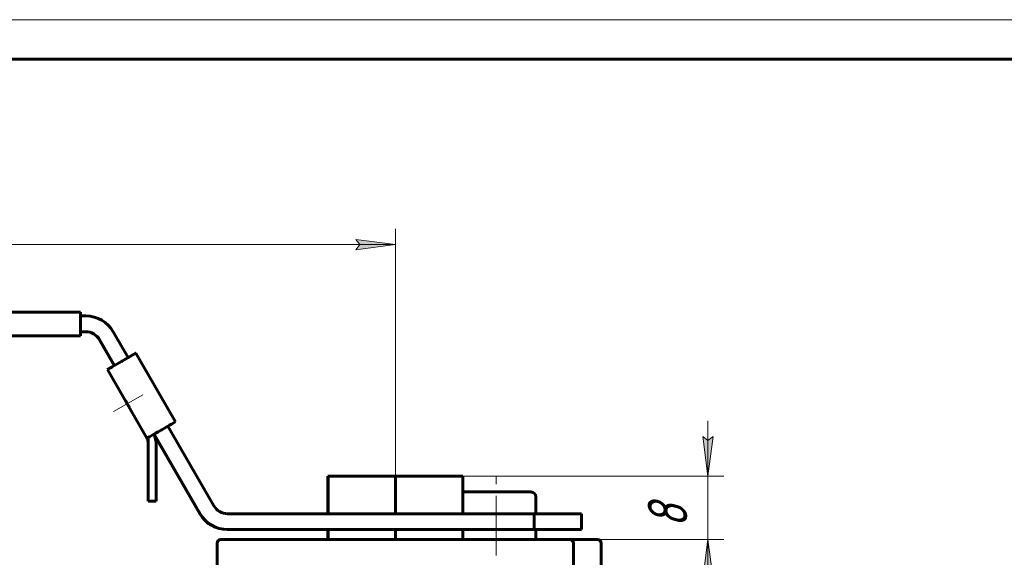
# Model space of a CAD drawing. Header units: millimetres. Extents: x 0 to 427, y 0 to 297.
# Tile 6 of 7: x 103 to 227, y 229 to 297. Entities that reach past the tile are written whole.
import ezdxf

# ---------------------------------------------------------------- set-up
doc = ezdxf.new("R2010")
doc.units = ezdxf.units.MM
for name, pattern in [('K5LT_AXLED', [12, 7.5, -1.5, 1.5, -1.5]), ('K5LT_BASIC', [0]), ('K5LT_THIN', [0])]:
    doc.linetypes.add(name, pattern=pattern)
doc.layers.add('Системный слой', color=7, linetype='Continuous')
doc.layers.add('Системный слой (1)', color=7, linetype='Continuous', true_color=0x6c6c6c)
doc.styles.add('KDIMTEXTSTYLE', font='txt', dxfattribs={"width": 0.96, "oblique": 15, "height": 5})
doc.styles.add('KTEXTSTYLE', font='txt', dxfattribs={"width": 0.96, "height": 5})
doc.dimstyles.new('KDIMSTYLE (1.00)', dxfattribs={"dimtxt": 5, "dimasz": 1, "dimexe": 2, "dimexo": 0, "dimgap": 1, "dimtad": 1, "dimtxsty": 'KDIMTEXTSTYLE', "dimsah": 1, "dimcen": 0, "dimdle": 1, "dimadec": 0, "dimazin": 0, "dimtfac": 0.667, "dimtmove": 0, "dimatfit": 3, "dimfxl": 1, "dimtvp": 1, "dimtolj": 1, "dimtzin": 0, "dimarcsym": 0})

# ---------------------------------------------------------------- blocks, each defined once
blk = doc.blocks.new('U8')
at = {"layer": 'Системный слой (1)', "color": 143, "linetype": 'K5LT_BASIC', "lineweight": 60, "true_color": 0x33acca}
for p, q in [((167.85, 236.74), (167.85, 234.6)), ((167.85, 232.6), (167.85, 231.34))]:
    blk.add_line(p, q, dxfattribs=at)
blk = doc.blocks.new('U9')
at = {"layer": 'Системный слой (1)', "color": 143, "linetype": 'K5LT_BASIC', "lineweight": 60, "true_color": 0x33acca}
for p, q in [((116.86, 254.58), (117.36, 254.87)), ((117.36, 254.87), (117.36, 254.87)), ((115.64, 253.87), (116.86, 254.58))]:
    blk.add_line(p, q, dxfattribs=at)
blk = doc.blocks.new('U10')
at = {"layer": 'Системный слой (1)', "color": 143, "linetype": 'K5LT_BASIC', "lineweight": 60, "true_color": 0x33acca}
for p, q in [((116.05, 248.93), (116.12, 248.8)), ((116.12, 248.8), (116.05, 248.93)), ((116.05, 248.93), (116.05, 248.93)), ((116.12, 248.8), (116.3, 248.49)), ((116.3, 248.49), (116.12, 248.8)), ((116.3, 248.49), (116.47, 248.19)), ((116.47, 248.19), (116.3, 248.49)), ((116.47, 248.19), (116.55, 248.06)), ((116.55, 248.06), (116.47, 248.19))]:
    blk.add_line(p, q, dxfattribs=at)
blk = doc.blocks.new('U11')
at = {"layer": 'Системный слой (1)', "color": 143, "linetype": 'K5LT_BASIC', "lineweight": 60, "true_color": 0x33acca}
for p, q in [((113.84, 252.86), (113.78, 252.82)), ((113.78, 252.82), (113.78, 252.82)), ((114.64, 253.32), (113.84, 252.86))]:
    blk.add_line(p, q, dxfattribs=at)
blk = doc.blocks.new('U12')
at = {"layer": 'Системный слой (1)', "color": 143, "linetype": 'K5LT_BASIC', "lineweight": 60, "true_color": 0x33acca}
for p, q in [((117.33, 254.87), (116.82, 254.58)), ((116.82, 254.58), (116.4, 254.34))]:
    blk.add_line(p, q, dxfattribs=at)
blk = doc.blocks.new('D0')
at = {"layer": 'Системный слой (1)'}
for points in [[(189.58, 239.34), (190.24, 244.34), (189.58, 243.84), (188.92, 244.34)], [(190.24, 226.34), (189.58, 231.34), (188.92, 226.34), (189.58, 226.84)]]:
    blk.add_hatch(color=7, dxfattribs=at).paths.add_polyline_path(points)
at = {"layer": 'Системный слой (1)', "color": 7, "linetype": 'K5LT_THIN', "lineweight": 18, "true_color": 0xffffff}
for p, q in [((189.58, 239.34), (189.58, 246.34)), ((189.58, 243.84), (188.92, 244.34)), ((188.92, 244.34), (189.58, 239.34)), ((189.58, 239.34), (190.24, 244.34)), ((190.24, 244.34), (189.58, 243.84)), ((158.64, 239.34), (191.58, 239.34)), ((189.58, 231.34), (189.58, 239.34)), ((175.62, 231.34), (191.58, 231.34)), ((189.58, 231.34), (188.92, 226.34)), ((190.24, 226.34), (189.58, 231.34)), ((189.58, 231.34), (189.58, 224.34)), ((188.92, 226.34), (189.58, 226.84)), ((189.58, 226.84), (190.24, 226.34))]:
    blk.add_line(p, q, dxfattribs=at)
blk.add_wipeout([(188.58, 232.85), (181.2, 232.85), (181.2, 237.64), (188.58, 237.64)]).dxf.layer = 'Системный слой (1)'
at = {"layer": 'Системный слой (1)', "color": 7, "insert": (181.99, 232.85), "char_height": 5, "attachment_point": 1, "rotation": 90, "style": 'KTEXTSTYLE'}
blk.add_mtext('\\fArial|b0|c204|p34;\\H5.0;\\W1.000;\\Q15;\\fGOST Type AU|b0|i0|c204|p34;\\Q15;\\W0.960;8', dxfattribs=at)
blk = doc.blocks.new('KDIMARROW_01')
at = {"layer": 'Системный слой'}
blk.add_hatch(color=0, dxfattribs=at).paths.add_polyline_path([(-5, -0.66), (0, 0), (-5, 0.66), (-4.5, 0)])
at = {"layer": 'Системный слой', "color": 0, "linetype": 'K5LT_THIN', "lineweight": 18}
for p, q in [((-4.5, 0), (-5, 0.66)), ((-5, 0.66), (0, 0)), ((0, 0), (-5, -0.66)), ((-5, -0.66), (-4.5, 0))]:
    blk.add_line(p, q, dxfattribs=at)
at = {"layer": 'Системный слой (1)', "color": 0, "linetype": 'K5LT_THIN', "lineweight": 18}
blk.add_line((314.74, 181.34), (313.74, 181.34), dxfattribs=at)
blk = doc.blocks.new('D4')
at = {"layer": 'Системный слой (1)'}
for points in [[(23.15, 268.6), (28.15, 269.25), (27.65, 268.6), (28.15, 267.94)], [(145.15, 267.94), (150.15, 268.6), (145.15, 269.25), (145.65, 268.6)]]:
    blk.add_hatch(color=7, dxfattribs=at).paths.add_polyline_path(points)
at = {"layer": 'Системный слой (1)', "color": 7, "linetype": 'K5LT_THIN', "lineweight": 18, "true_color": 0xffffff}
for p, q in [((23.15, 259.05), (23.15, 270.6)), ((150.15, 239.34), (150.15, 270.6)), ((23.15, 268.6), (28.15, 269.25)), ((28.15, 267.94), (23.15, 268.6)), ((150.15, 268.6), (23.15, 268.6)), ((28.15, 269.25), (27.65, 268.6)), ((27.65, 268.6), (28.15, 267.94)), ((145.65, 268.6), (145.15, 269.25)), ((145.15, 269.25), (150.15, 268.6)), ((150.15, 268.6), (145.15, 267.94)), ((145.15, 267.94), (145.65, 268.6))]:
    blk.add_line(p, q, dxfattribs=at)
blk.add_wipeout([(81.51, 269.6), (81.51, 276.98), (91.38, 276.98), (91.38, 269.6)]).dxf.layer = 'Системный слой (1)'
at = {"layer": 'Системный слой (1)', "color": 7, "insert": (81.51, 276.18), "char_height": 5, "attachment_point": 1, "style": 'KTEXTSTYLE'}
blk.add_mtext('\\fArial|b0|c204|p34;\\H5.0;\\W1.000;\\Q15;\\fGOST Type AU|b0|i0|c204|p34;\\Q15;\\W0.960;127', dxfattribs=at)
blk = doc.blocks.new('U55')
at = {"color": 7, "linetype": 'K5LT_THIN', "lineweight": 18, "true_color": 0xffffff}
blk.add_line((0, 297), (420, 297), dxfattribs=at)
at = {"color": 143, "linetype": 'K5LT_BASIC', "lineweight": 60, "true_color": 0x33acca}
blk.add_line((20, 292), (415, 292), dxfattribs=at)

msp = doc.modelspace()

# ---------------------------------------------------------------- linework, layer by layer
at = {"layer": 'Системный слой (1)', "color": 143, "linetype": 'K5LT_BASIC', "lineweight": 60, "true_color": 0x33acca}
for p, q in [((110.393, 260.049), (23.153, 260.049)), ((111.066, 259.585), (110.395, 259.585)), ((110.395, 259.049), (110.395, 258.049)), ((111.066, 257.585), (110.395, 257.585)), ((116.415, 254.322), (114.531, 257.585)), ((23.153, 257.049), (110.393, 257.049)), ((114.643, 253.322), (112.759, 256.585)), ((112.799, 256.585), (114.682, 253.322)), ((116.48, 254.372), (117.346, 254.872)), ((116.483, 254.372), (117.349, 254.872)), ((117.346, 254.872), (117.33, 254.872)), ((117.347, 254.871), (117.346, 254.872)), ((117.364, 254.872), (117.349, 254.872)), ((122.364, 246.212), (117.364, 254.872)), ((116.415, 254.322), (114.682, 253.322)), ((115.551, 253.822), (115.638, 253.872)), ((116.405, 254.339), (116.464, 254.372)), ((116.414, 254.323), (116.498, 254.372)), ((116.464, 254.372), (116.48, 254.372)), ((116.485, 254.364), (116.48, 254.372)), ((116.498, 254.372), (116.483, 254.372)), ((116.483, 254.372), (116.487, 254.365)), ((113.779, 252.822), (113.814, 252.822)), ((113.779, 252.822), (118.779, 244.162)), ((114.643, 253.322), (114.645, 253.322)), ((114.645, 253.322), (114.68, 253.322)), ((114.68, 253.322), (114.682, 253.322)), ((120.638, 245.212), (120.551, 245.162)), ((127.221, 235.605), (121.415, 245.661)), ((118.913, 236.198), (118.913, 243.662)), ((118.948, 236.198), (118.948, 243.662)), ((119.948, 243.662), (119.681, 244.66)), ((119.683, 244.661), (125.489, 234.605)), ((125.449, 234.605), (119.831, 244.337)), ((119.948, 236.198), (119.948, 243.662)), ((141.611, 234.605), (141.611, 239.345)), ((141.611, 239.345), (141.637, 239.345)), ((141.637, 234.605), (141.637, 239.345)), ((141.637, 239.345), (150.15, 239.345)), ((150.15, 234.605), (150.15, 239.345)), ((150.15, 239.345), (158.637, 239.345)), ((158.637, 234.605), (158.637, 239.345)), ((118.913, 236.198), (118.948, 236.198)), ((118.948, 236.198), (119.948, 236.198)), ((167.252, 237.345), (158.637, 237.345)), ((146.134, 234.605), (128.953, 234.605)), ((150.15, 234.605), (146.134, 234.605)), ((154.153, 234.605), (150.15, 234.605)), ((167.644, 234.605), (154.153, 234.605)), ((173.628, 234.605), (167.644, 234.605)), ((167.644, 234.605), (167.644, 232.605)), ((173.628, 232.605), (173.628, 234.605)), ((128.953, 232.605), (128.913, 232.605)), ((146.134, 232.605), (128.953, 232.605)), ((141.611, 231.345), (141.611, 232.605)), ((141.637, 231.345), (141.637, 232.605)), ((150.15, 232.605), (146.134, 232.605)), ((154.153, 232.605), (150.15, 232.605)), ((150.15, 231.345), (150.15, 232.605)), ((167.644, 232.605), (154.153, 232.605)), ((158.637, 231.345), (158.637, 232.605)), ((167.644, 232.605), (173.628, 232.605)), ((135.624, 231.345), (128.124, 231.345)), ((164.624, 231.345), (135.624, 231.345)), ((172.124, 231.345), (164.624, 231.345)), ((175.624, 231.345), (172.124, 231.345)), ((127.624, 226.845), (127.624, 230.845)), ((172.624, 226.845), (172.624, 230.845)), ((176.124, 226.845), (176.124, 230.845))]:
    msp.add_line(p, q, dxfattribs=at)
at = {"layer": 'Системный слой (1)', "color": 30, "linetype": 'K5LT_AXLED', "lineweight": 18, "true_color": 0xff8000}
for p, q in [((114.565, 247.492), (118.245, 249.617)), ((162.852, 229.345), (162.852, 239.345))]:
    msp.add_line(p, q, dxfattribs=at)
at = {"layer": 'Системный слой (1)', "color": 143, "linetype": 'K5LT_BASIC', "lineweight": 60, "true_color": 0x33acca}
for centre, radius, start, end in [((167.252, 236.745), 0.6, 0, 90), ((128.124, 230.845), 0.5, 90, 180), ((172.124, 230.845), 0.5, 0, 90), ((175.624, 230.845), 0.5, 0, 90)]:
    msp.add_arc(centre, radius, start, end, dxfattribs=at)
for centre, major_axis, ratio, start_param, end_param in [((110.393, 259.049), (0, 1), 0.0026509, 4.712389, 6.2831853), ((111.066, 255.585), (0, 4), 0.9999965, 5.2359878, 6.2831853), ((110.393, 258.049), (0, -1), 0.0026509, 0, 1.5707963), ((111.027, 255.585), (0, 2), 0.9999965, 5.2359878, 6.2831853), ((111.066, 255.585), (0, 2), 0.9999965, 5.2359878, 6.2831853), ((115.546, 253.822), (-1.732, -1), 0.0013254, 0.0022957, 1.573092), ((120.632, 245.212), (1.732, 1), 0.0013254, 4.7146847, 6.2831853), ((120.546, 245.162), (1.732, 1), 0.0013254, 3.1438884, 4.7146847), ((117.913, 243.662), (0, 1), 0.9999965, 4.712389, 5.2359878), ((120.511, 245.162), (-1.732, -1), 0.0013254, 0, 0.0022957), ((117.948, 243.662), (0, 1), 0.9999965, 4.712389, 5.2359878), ((128.953, 236.605), (0, -2), 0.9999965, 5.2359878, 6.2831853), ((128.913, 236.605), (0, -4), 0.9999965, 5.2359878, 6.2831853), ((128.953, 236.605), (0, -4), 0.9999965, 5.2359878, 6.2831853)]:
    msp.add_ellipse(centre, major_axis=major_axis, ratio=ratio, start_param=start_param, end_param=end_param, dxfattribs=at)

# ---------------------------------------------------------------- block references
at = {"layer": 'Системный слой (1)'}
for name in ['U9', 'U12', 'U11', 'U10', 'U8']:
    msp.add_blockref(name, (0, 0), dxfattribs=at)

# ---------------------------------------------------------------- next in the draw order: dimensions: what is measured, and where the dimension line sits
at = {"layer": 'Системный слой (1)', "color": 7}
dim = msp.add_linear_dim(base=(150.15, 268.596), p1=(23.153, 259.049), p2=(150.15, 239.345), dimstyle='KDIMSTYLE (1.00)', override={"dimexo": 0, "dimpost": '\\fGOST Type AU|b0|c204|p34;\\H5.0;\\W0.960;\\Q15;<>', "dimblk1": 'KDIMARROW_01', "dimblk2": 'KDIMARROW_01', "dimse1": 0, "dimse2": 0, "dimclrt": 7, "dimtol": 1, "dimtp": 0, "dimtm": 0, "dimtdec": 5, "dimtolj": 1}, dxfattribs=at)
dim.commit()
dim.dimension.update_dxf_attribs({"geometry": 'D4', "text_midpoint": (86.651, 268.596), "dimtype": 160})
dim = msp.add_linear_dim(base=(189.581, 231.345), p1=(158.637, 239.345), p2=(175.624, 231.345), angle=90, dimstyle='KDIMSTYLE (1.00)', override={"dimexo": 0, "dimpost": '\\fGOST Type AU|b0|c204|p34;\\H5.0;\\W0.960;\\Q15;<>', "dimblk1": 'KDIMARROW_01', "dimblk2": 'KDIMARROW_01', "dimse1": 0, "dimse2": 0, "dimclrt": 7, "dimtol": 1, "dimtp": 0, "dimtm": 0, "dimtdec": 5, "dimtolj": 1}, dxfattribs=at)
dim.commit()
dim.dimension.update_dxf_attribs({"geometry": 'D0', "text_midpoint": (189.581, 235.345), "dimtype": 160})

# ---------------------------------------------------------------- next in the draw order: block references
msp.add_blockref('U55', (0, 0))

doc.saveas('drawing.dxf')
